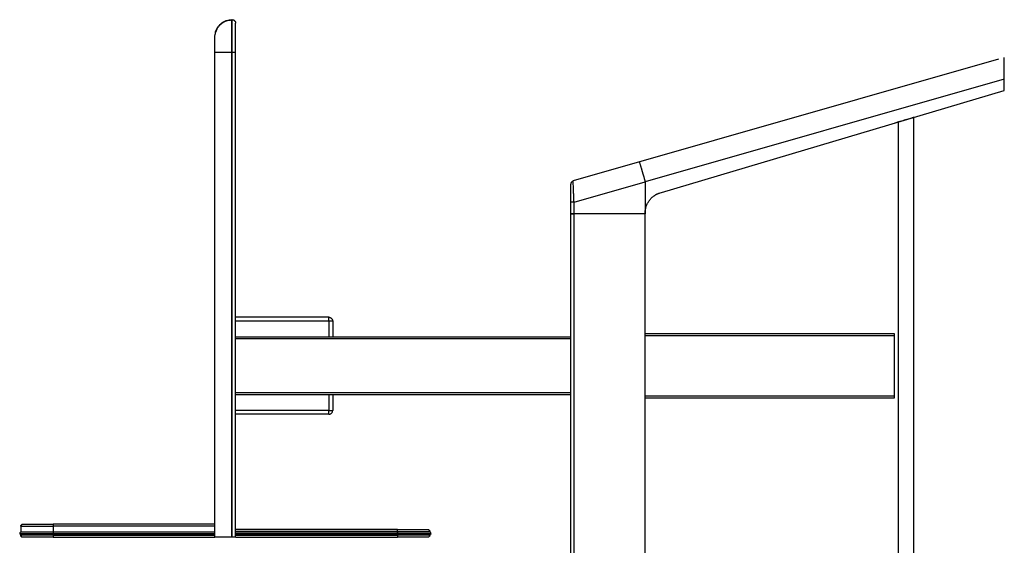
# Model space of a CAD drawing. Header units: millimetres. Extents: x -1180 to 342, y 625 to 2250.
# Tile 2 of 2: x -1180 to 342, y 1437 to 2250. Entities that reach past the tile are written whole.
import ezdxf

# ---------------------------------------------------------------- set-up
doc = ezdxf.new("R2010")
doc.units = ezdxf.units.MM

msp = doc.modelspace()

# ---------------------------------------------------------------- linework, layer by layer
at = {"color": 7, "linetype": 'Continuous', "lineweight": 25}
for p, q in [((-851.4, 2249.6), (-851.9, 2249.6)), ((-846.3, 2246.1), (-846.8, 2247)), ((-877.9, 2223.6), (-877.6, 2227.1)), ((-877.9, 1449.6), (-877.9, 2199.6)), ((-851.4, 2199.6), (-851.9, 2199.6)), ((-851.9, 1449.6), (-851.9, 2199.6)), ((-851.4, 1449.6), (-851.4, 2199.6)), ((-845.9, 1449.6), (-845.9, 2199.6)), ((332.9, 2188.8), (-324.2, 2000.3)), ((342.1, 2157.9), (-212.9, 1998.8)), ((342.1, 2140.4), (342.1, 2157.9)), ((-187.5, 1982.5), (342.1, 2140.4)), ((178.7, 2091.5), (173, 2089.8)), ((178.1, 2091.3), (178.1, 783)), ((202.1, 775.8), (202.1, 2098.4)), ((-322.9, 1967.5), (-212.9, 1999)), ((-212.9, 1998.8), (-212.9, 1951.3)), ((-190.2, 1981.7), (-190, 1981.8)), ((-190, 1981.8), (-187.5, 1982.5)), ((-327.9, 906.8), (-327.9, 1967.5)), ((-322.9, 906.8), (-322.9, 1967.5)), ((-212.9, 1949.6), (-322.9, 1949.6)), ((-212.9, 1951.3), (-212.9, 1949.6)), ((-212.9, 924.6), (-212.9, 1949.6)), ((-701.9, 1789.6), (-845.9, 1789.6)), ((-701.9, 1783.6), (-845.9, 1783.6)), ((-695.9, 1783.6), (-695.9, 1759.6)), ((-845.9, 1759.6), (-327.9, 1759.6)), ((-212.9, 1764.6), (172.1, 1764.6)), ((172.1, 1761.6), (172.1, 1667.6)), ((-327.9, 1669.6), (-845.9, 1669.6)), ((-695.9, 1669.6), (-695.9, 1645.6)), ((172.1, 1664.6), (-212.9, 1664.6)), ((-701.9, 1645.6), (-845.9, 1645.6)), ((-701.9, 1639.6), (-845.9, 1639.6)), ((-701.9, 1639.6), (-701.9, 1639.9)), ((-1177.9, 1466.6), (-1177.9, 1457.5)), ((-877.9, 1469.6), (-1127.9, 1469.6)), ((-1127.9, 1466.6), (-1127.9, 1452.6)), ((-877.9, 1466.6), (-1127.9, 1466.6)), ((-595.9, 1461.6), (-845.9, 1461.6)), ((-1177.9, 1453.7), (-1177.9, 1452.6)), ((-877.9, 1457.6), (-1127.9, 1457.6)), ((-1127.9, 1453.6), (-877.9, 1453.6)), ((-1127.9, 1449.6), (-878, 1449.6)), ((-851.4, 1449.6), (-851.9, 1449.6)), ((-851.7, 1449.6), (-851.5, 1449.6)), ((-595.9, 1457.6), (-845.9, 1457.6)), ((-845.9, 1453.6), (-595.9, 1453.6)), ((-845.7, 1449.6), (-595.9, 1449.6)), ((-595.9, 1452.6), (-595.9, 1458.6)), ((-545.9, 1457.6), (-545.9, 1458.6)), ((-545.9, 1457.6), (-545.9, 1457.6)), ((-545.9, 1453.6), (-545.9, 1453.6)), ((-545.9, 1452.6), (-545.9, 1453.6))]:
    msp.add_line(p, q, dxfattribs=at)
at = {"color": 8, "linetype": 'Continuous', "lineweight": 25}
for p, q in [((-701.9, 1783.6), (-701.9, 1759.6)), ((-845.9, 1756.6), (-327.9, 1756.6)), ((-212.9, 1761.6), (172.1, 1761.6)), ((-327.9, 1672.6), (-845.9, 1672.6)), ((-701.9, 1669.6), (-701.9, 1645.6)), ((172.1, 1667.6), (-212.9, 1667.6)), ((-1127.9, 1455.6), (-877.9, 1455.6)), ((-1127.9, 1452.6), (-877.9, 1452.6)), ((-595.9, 1458.6), (-845.9, 1458.6)), ((-845.9, 1455.6), (-595.9, 1455.6)), ((-845.9, 1452.6), (-595.9, 1452.6))]:
    msp.add_line(p, q, dxfattribs=at)
at = {"color": 7, "linetype": 'Continuous', "lineweight": 25}
for points, knots in [([(-851.9, 2248.7), (-853.3, 2248.6), (-856.2, 2248.5), (-860.2, 2247.4), (-863.9, 2245.9), (-867, 2244), (-869.5, 2241.9), (-871.6, 2239.9), (-873.1, 2237.9), (-874.2, 2236.2), (-875.1, 2234.7), (-875.9, 2232.9), (-876.8, 2230.9), (-877.4, 2228.5), (-877.7, 2226.8), (-877.8, 2226)], [0, 0, 0, 0, 0.107174, 0.211003, 0.309241, 0.400039, 0.482043, 0.554394, 0.616653, 0.668697, 0.710603, 0.744114, 0.815004, 0.900138, 1, 1, 1, 1]), ([(-877.1, 2229.4), (-876.9, 2230.4), (-876.4, 2232.8), (-874.6, 2236.5), (-871.9, 2240.5), (-868.5, 2243.8), (-864.6, 2246.5), (-860.4, 2248.3), (-856.1, 2249.4), (-853.3, 2249.6), (-851.9, 2249.6)], [0, 0, 0, 0, 0.081274, 0.2148, 0.351644, 0.489576, 0.623845, 0.754803, 0.880648, 1, 1, 1, 1]), ([(-851.9, 2248.6), (-851.9, 2248.8), (-851.9, 2249.5), (-851.9, 2249.6), (-851.9, 2249.6)], [0, 0, 0, 0, 0.333818, 1, 1, 1, 1]), ([(-851.4, 2199.6), (-851.4, 2202.6), (-851.4, 2205.6), (-851.4, 2211.8), (-851.4, 2215), (-851.4, 2221.1), (-851.4, 2224.1), (-851.4, 2229.8), (-851.4, 2232.5), (-851.4, 2237.4), (-851.4, 2239.6), (-851.4, 2243.3), (-851.4, 2244.9), (-851.4, 2247.3), (-851.4, 2248.2), (-851.4, 2249.4), (-851.4, 2249.6), (-851.4, 2249.6)], [0, 0, 0, 0, 0.125, 0.125, 0.25, 0.25, 0.375, 0.375, 0.5, 0.5, 0.625, 0.625, 0.75, 0.75, 0.875, 0.875, 1, 1, 1, 1]), ([(-851.4, 2249.6), (-850.7, 2249.6), (-850, 2249.5), (-849, 2249.1), (-848.7, 2248.9), (-848, 2248.5), (-847.7, 2248.3), (-847.2, 2247.7), (-847, 2247.4), (-846.6, 2246.8), (-846.4, 2246.5), (-846, 2245.5), (-845.9, 2244.8), (-845.9, 2244.1)], [0, 0, 0, 0, 0.25, 0.25, 0.375, 0.375, 0.5, 0.5, 0.625, 0.625, 0.75, 0.75, 1, 1, 1, 1]), ([(-846.3, 2246.1), (-846.5, 2246.6), (-847, 2247.6), (-848.3, 2248.6), (-849.8, 2249), (-850.9, 2248.8), (-851.4, 2248.7)], [0, 0, 0, 0, 0.246326, 0.4984247, 0.7511632, 1, 1, 1, 1]), ([(-845.9, 2199.6), (-845.9, 2205.4), (-845.9, 2211.3), (-845.9, 2222), (-845.9, 2231.9), (-845.9, 2238.5), (-845.9, 2243), (-845.9, 2244.1), (-845.9, 2244.1)], [0, 0, 0, 0, 0.25, 0.25, 0.5, 0.75, 0.75, 1, 1, 1, 1]), ([(-877.9, 2199.6), (-877.9, 2202.8), (-877.9, 2205.9), (-877.9, 2211.7), (-877.9, 2217), (-877.9, 2220.6), (-877.9, 2223), (-877.9, 2223.6), (-877.9, 2223.6)], [0, 0, 0, 0, 0.25, 0.25, 0.5, 0.75, 0.75, 1, 1, 1, 1]), ([(-877.9, 2199.6), (-877.9, 2199.6), (-877.7, 2199.6), (-877.1, 2199.6), (-876.7, 2199.6), (-875.4, 2199.6), (-874.6, 2199.6), (-872.7, 2199.6), (-871.5, 2199.6), (-869, 2199.6), (-867.6, 2199.6), (-864.6, 2199.6), (-863, 2199.6), (-859.8, 2199.6), (-858.2, 2199.6), (-855, 2199.6), (-853.4, 2199.6), (-851.9, 2199.6)], [0, 0, 0, 0, 0.125, 0.125, 0.25, 0.25, 0.375, 0.375, 0.5, 0.5, 0.625, 0.625, 0.75, 0.75, 0.875, 0.875, 1, 1, 1, 1]), ([(-851.4, 2199.6), (-850.7, 2199.6), (-850, 2199.6), (-849, 2199.6), (-848.7, 2199.6), (-848, 2199.6), (-847.7, 2199.6), (-847.2, 2199.6), (-847, 2199.6), (-846.6, 2199.6), (-846.4, 2199.6), (-846, 2199.6), (-845.9, 2199.6), (-845.9, 2199.6)], [0, 0, 0, 0, 0.25, 0.25, 0.375, 0.375, 0.5, 0.5, 0.625, 0.625, 0.75, 0.75, 1, 1, 1, 1]), ([(342.1, 2157.9), (342.1, 2158.1), (342.1, 2158.5), (342.1, 2159.1), (342.1, 2159.6), (342.1, 2160.2), (342.1, 2160.9), (342.1, 2161.5), (342.1, 2162.2), (342.1, 2162.9), (342.1, 2163.6), (342.1, 2165.1), (342.1, 2167.4), (342.1, 2170.2), (342.1, 2172.6), (342.1, 2174.7), (342.1, 2176.6), (342.1, 2178.3), (342.1, 2179.8), (342.1, 2181.6), (342.1, 2183.6), (342.1, 2185.6), (342.1, 2187.3), (342.1, 2188.4), (342.1, 2189.1), (342.1, 2189.5), (342.1, 2189.8), (342.1, 2190.2), (342.1, 2190.5), (342.1, 2190.7), (342.1, 2190.9), (342.1, 2191.1), (342.1, 2191.2), (342.1, 2191.3), (342.1, 2191.4), (342.1, 2191.4), (342.1, 2191.4)], [0, 0, 0, 0, 0.0107797, 0.0219297, 0.0334546, 0.0453594, 0.0576487, 0.0703272, 0.0833994, 0.0968697, 0.1107422, 0.125021, 0.1867998, 0.250004, 0.2970555, 0.3421447, 0.3851083, 0.4258109, 0.4641441, 0.5000253, 0.5663178, 0.6302255, 0.6915051, 0.7499784, 0.7713772, 0.7927082, 0.8139604, 0.835123, 0.8561855, 0.8771376, 0.8979692, 0.9186708, 0.9392332, 0.9596477, 0.9799059, 1, 1, 1, 1]), ([(202.3, 2098.5), (202.3, 2098.5), (202.2, 2098.5), (201.6, 2098.3), (201.2, 2098.2), (200.1, 2097.8), (199.4, 2097.6), (197.6, 2097.1), (196.6, 2096.8), (194.3, 2096.1), (193, 2095.7), (190.3, 2094.9), (188.9, 2094.5), (186, 2093.6), (184.5, 2093.2), (181.6, 2092.3), (180.1, 2091.9), (178.7, 2091.5)], [0, 0, 0, 0, 0.125, 0.125, 0.25, 0.25, 0.375, 0.375, 0.5, 0.5, 0.625, 0.625, 0.75, 0.75, 0.875, 0.875, 1, 1, 1, 1]), ([(-222.1, 2029.6), (-222.1, 2029.6), (-222.1, 2029.6), (-222, 2029.6), (-221.9, 2029.4), (-221.7, 2028.7), (-221.3, 2027.6), (-220.8, 2026), (-220.3, 2024.3), (-219.8, 2022.6), (-219.3, 2021), (-219, 2019.8), (-218.7, 2018.9), (-218.4, 2018), (-218.1, 2017), (-217.9, 2016.1), (-217.6, 2015), (-217.3, 2014), (-217, 2013), (-216.6, 2011.9), (-216.3, 2010.8), (-216, 2009.8), (-215.7, 2008.7), (-215.4, 2007.6), (-215.1, 2006.5), (-214.7, 2005.4), (-214.4, 2004.3), (-214.1, 2003.2), (-213.8, 2002.2), (-213.5, 2001.1), (-213.2, 2000), (-213, 1999.3), (-212.9, 1999)], [0, 0, 0, 0, 0.010025, 0.038856, 0.087458, 0.157272, 0.249909, 0.320377, 0.385873, 0.44584, 0.499897, 0.525014, 0.550111, 0.575168, 0.600168, 0.62509, 0.649916, 0.674629, 0.699209, 0.723641, 0.747907, 0.771992, 0.795881, 0.81956, 0.843016, 0.866235, 0.889206, 0.911919, 0.934363, 0.95653, 0.978411, 1, 1, 1, 1]), ([(-324.2, 2000.3), (-324.7, 2000.2), (-325.2, 2000), (-326.1, 1999.4), (-326.5, 1999), (-327.2, 1998.1), (-327.5, 1997.6), (-327.8, 1996.6), (-327.9, 1996), (-327.9, 1995.5)], [0, 0, 0, 0, 0.25, 0.25, 0.5, 0.5, 0.75, 0.75, 1, 1, 1, 1]), ([(-327.9, 1967.5), (-327.9, 1971.1), (-327.9, 1974.7), (-327.9, 1981.4), (-327.9, 1984.5), (-327.9, 1989.7), (-327.9, 1991.9), (-327.9, 1994.8), (-327.9, 1995.5), (-327.9, 1995.5)], [0, 0, 0, 0, 0.25, 0.25, 0.5, 0.5, 0.75, 0.75, 1, 1, 1, 1]), ([(-324.2, 1999.7), (-324.6, 1999.7), (-325.3, 1999.6), (-326.3, 1999.1), (-327.2, 1998.2), (-327.5, 1997.5), (-327.6, 1997.1)], [0, 0, 0, 0, 0.2523, 0.505593, 0.756101, 1, 1, 1, 1]), ([(-324.2, 1999.7), (-324.2, 1999.7), (-324.2, 2000.3), (-324.2, 2000.3), (-324.2, 2000.3)], [0, 0, 0, 0, 0.001089, 1, 1, 1, 1]), ([(-212.9, 1999), (-212.9, 1999), (-212.9, 1998.9), (-212.9, 1998.9), (-212.9, 1998.9), (-212.9, 1998.8), (-212.9, 1998.8), (-212.9, 1998.8), (-212.9, 1998.8), (-212.9, 1998.8), (-212.9, 1998.8)], [0, 0, 0, 0, 0.249877, 0.501259, 0.701779, 0.776981, 0.85233, 0.927525, 0.981375, 1, 1, 1, 1]), ([(-212.9, 1951.3), (-212.9, 1951.5), (-212.9, 1951.9), (-212.8, 1952.4), (-212.8, 1953), (-212.8, 1953.6), (-212.7, 1954.1), (-212.7, 1954.7), (-212.6, 1955.2), (-212.5, 1955.8), (-212.4, 1956.4), (-212.3, 1956.9), (-212.2, 1957.5), (-212.1, 1958), (-212, 1958.6), (-211.8, 1959.1), (-211.7, 1959.7), (-211.5, 1960.2), (-211.4, 1960.8), (-211, 1961.9), (-210.3, 1963.7), (-209.2, 1966), (-207.9, 1968.2), (-206.5, 1970.3), (-204.9, 1972.3), (-203.1, 1974.2), (-201.2, 1975.9), (-199.6, 1977.1), (-198.2, 1978), (-197.3, 1978.6), (-196.3, 1979.2), (-195.3, 1979.7), (-194.3, 1980.2), (-193.2, 1980.7), (-192.2, 1981.1), (-191.1, 1981.5), (-190.4, 1981.7), (-190, 1981.8)], [0, 0, 0, 0, 0.013992, 0.027949, 0.041875, 0.055775, 0.069653, 0.083513, 0.09736, 0.111198, 0.125031, 0.138864, 0.152701, 0.166548, 0.180407, 0.194283, 0.208182, 0.222107, 0.236062, 0.250052, 0.312746, 0.375039, 0.437331, 0.500024, 0.562707, 0.624994, 0.687287, 0.749987, 0.777927, 0.805746, 0.833477, 0.861156, 0.888818, 0.916498, 0.944232, 0.972054, 1, 1, 1, 1]), ([(-322.9, 1967.5), (-323.5, 1967.5), (-324.1, 1967.5), (-325, 1967.5), (-325.3, 1967.5), (-325.9, 1967.5), (-326.2, 1967.5), (-326.7, 1967.5), (-326.9, 1967.5), (-327.2, 1967.5), (-327.4, 1967.5), (-327.8, 1967.5), (-327.9, 1967.5), (-327.9, 1967.5)], [0, 0, 0, 0, 0.25, 0.25, 0.375, 0.375, 0.5, 0.5, 0.625, 0.625, 0.75, 0.75, 1, 1, 1, 1]), ([(-322.9, 1949.6), (-323.5, 1949.6), (-324.1, 1949.6), (-325, 1949.6), (-325.3, 1949.6), (-325.9, 1949.6), (-326.2, 1949.6), (-326.7, 1949.6), (-326.9, 1949.6), (-327.2, 1949.6), (-327.4, 1949.6), (-327.8, 1949.6), (-327.9, 1949.6), (-327.9, 1949.6)], [0, 0, 0, 0, 0.25, 0.25, 0.375, 0.375, 0.5, 0.5, 0.625, 0.625, 0.75, 0.75, 1, 1, 1, 1]), ([(-327.9, 1949.6), (-327.9, 1949.6), (-327.8, 1949.6), (-327.4, 1949.6), (-327.2, 1949.6), (-326.9, 1949.6), (-326.7, 1949.6), (-326.2, 1949.6), (-325.9, 1949.6), (-325.3, 1949.6), (-325, 1949.6), (-324.1, 1949.6), (-323.5, 1949.6), (-322.9, 1949.6)], [0, 0, 0, 0, 0.25, 0.25, 0.375, 0.375, 0.5, 0.5, 0.625, 0.625, 0.75, 0.75, 1, 1, 1, 1]), ([(-701.9, 1789.6), (-701.5, 1789.6), (-701.1, 1789.6), (-700.4, 1789.5), (-700, 1789.4), (-699.3, 1789.1), (-698.9, 1788.9), (-698.2, 1788.4), (-697.9, 1788.2), (-697.3, 1787.6), (-697.1, 1787.3), (-696.6, 1786.6), (-696.4, 1786.2), (-696.1, 1785.5), (-696, 1785.1), (-695.9, 1784.4), (-695.9, 1784), (-695.9, 1783.6)], [0, 0, 0, 0, 0.125, 0.125, 0.25, 0.25, 0.375, 0.375, 0.5, 0.5, 0.625, 0.625, 0.75, 0.75, 0.875, 0.875, 1, 1, 1, 1]), ([(-701.9, 1783.6), (-701.9, 1784), (-701.9, 1784.4), (-701.9, 1785.1), (-701.9, 1785.5), (-701.9, 1786.2), (-701.9, 1786.6), (-701.9, 1787.3), (-701.9, 1787.6), (-701.9, 1788.2), (-701.9, 1788.4), (-701.9, 1788.9), (-701.9, 1789.1), (-701.9, 1789.4), (-701.9, 1789.5), (-701.9, 1789.6), (-701.9, 1789.6), (-701.9, 1789.6)], [0, 0, 0, 0, 0.125, 0.125, 0.25, 0.25, 0.375, 0.375, 0.5, 0.5, 0.625, 0.625, 0.75, 0.75, 0.875, 0.875, 1, 1, 1, 1]), ([(-695.9, 1783.6), (-695.9, 1783.6), (-695.9, 1783.6), (-696, 1783.6), (-696.1, 1783.6), (-696.4, 1783.6), (-696.6, 1783.6), (-697.1, 1783.6), (-697.3, 1783.6), (-697.9, 1783.6), (-698.2, 1783.6), (-698.9, 1783.6), (-699.3, 1783.6), (-700, 1783.6), (-700.4, 1783.6), (-701.1, 1783.6), (-701.5, 1783.6), (-701.9, 1783.6)], [0, 0, 0, 0, 0.125, 0.125, 0.25, 0.25, 0.375, 0.375, 0.5, 0.5, 0.625, 0.625, 0.75, 0.75, 0.875, 0.875, 1, 1, 1, 1]), ([(172.1, 1764.6), (172.1, 1764.6), (172.1, 1764.6), (172.1, 1764.3), (172.1, 1764), (172.1, 1763.5), (172.1, 1763.1), (172.1, 1762.4), (172.1, 1762), (172.1, 1761.6)], [0, 0, 0, 0, 0.25, 0.25, 0.5, 0.5, 0.75, 0.75, 1, 1, 1, 1]), ([(172.1, 1667.6), (172.1, 1667.3), (172.1, 1666.9), (172.1, 1666.2), (172.1, 1665.8), (172.1, 1665.2), (172.1, 1665), (172.1, 1664.7), (172.1, 1664.6), (172.1, 1664.6)], [0, 0, 0, 0, 0.25, 0.25, 0.5, 0.5, 0.75, 0.75, 1, 1, 1, 1]), ([(-701.9, 1639.7), (-701.5, 1639.8), (-700.7, 1639.8), (-699.5, 1640.2), (-698.4, 1640.8), (-697.2, 1641.8), (-696.4, 1643.1), (-695.9, 1644.6), (-695.9, 1645.3), (-695.9, 1645.7)], [0, 0, 0, 0, 0.128151, 0.256959, 0.383685, 0.50728, 0.756111, 0.879565, 1, 1, 1, 1]), ([(-701.9, 1645.6), (-701.5, 1645.6), (-701.1, 1645.6), (-700.4, 1645.6), (-700, 1645.6), (-699.3, 1645.6), (-698.9, 1645.6), (-698.2, 1645.6), (-697.9, 1645.6), (-697.3, 1645.6), (-697.1, 1645.6), (-696.6, 1645.6), (-696.4, 1645.6), (-696.1, 1645.6), (-696, 1645.6), (-695.9, 1645.6), (-695.9, 1645.6), (-695.9, 1645.6)], [0, 0, 0, 0, 0.125, 0.125, 0.25, 0.25, 0.375, 0.375, 0.5, 0.5, 0.625, 0.625, 0.75, 0.75, 0.875, 0.875, 1, 1, 1, 1]), ([(-1177.9, 1466.6), (-1177.9, 1467), (-1177.8, 1467.4), (-1177.5, 1468.1), (-1177.3, 1468.5), (-1176.7, 1469), (-1176.3, 1469.3), (-1175.6, 1469.6), (-1175.2, 1469.6), (-1174.9, 1469.6)], [0, 0, 0, 0, 0.25, 0.25, 0.5, 0.5, 0.75, 0.75, 1, 1, 1, 1]), ([(-1177.9, 1466.6), (-1177.9, 1466.6), (-1176.6, 1466.6), (-1171.6, 1466.6), (-1164.1, 1466.6), (-1153, 1466.6), (-1141, 1466.6), (-1134.4, 1466.6), (-1127.9, 1466.6)], [0, 0, 0, 0, 0.25, 0.25, 0.5, 0.75, 0.75, 1, 1, 1, 1]), ([(-1176, 1469.4), (-1176.2, 1469.3), (-1176.8, 1469), (-1177.2, 1468.3), (-1177.3, 1467.4), (-1177, 1466.9), (-1176.9, 1466.6)], [0, 0, 0, 0, 0.2468826, 0.4973929, 0.7491736, 1, 1, 1, 1]), ([(-1174.9, 1469.6), (-1174.9, 1469.6), (-1173.6, 1469.6), (-1168.9, 1469.6), (-1162, 1469.6), (-1151.5, 1469.6), (-1140.2, 1469.6), (-1134, 1469.6), (-1127.9, 1469.6)], [0, 0, 0, 0, 0.25, 0.25, 0.5, 0.75, 0.75, 1, 1, 1, 1]), ([(-1127.9, 1469.6), (-1127.9, 1469.6), (-1127.9, 1469.6), (-1127.9, 1469.3), (-1127.9, 1469), (-1127.9, 1468.5), (-1127.9, 1468.1), (-1127.9, 1467.4), (-1127.9, 1467), (-1127.9, 1466.6)], [0, 0, 0, 0, 0.25, 0.25, 0.5, 0.5, 0.75, 0.75, 1, 1, 1, 1]), ([(-595.9, 1458.6), (-595.9, 1459), (-595.9, 1459.4), (-595.9, 1460.1), (-595.9, 1460.5), (-595.9, 1461), (-595.9, 1461.3), (-595.9, 1461.6), (-595.9, 1461.6), (-595.9, 1461.6)], [0, 0, 0, 0, 0.25, 0.25, 0.5, 0.5, 0.75, 0.75, 1, 1, 1, 1]), ([(-595.9, 1461.6), (-589.7, 1461.6), (-583.6, 1461.6), (-572.2, 1461.6), (-561.8, 1461.6), (-554.8, 1461.6), (-550.1, 1461.6), (-548.9, 1461.6), (-548.9, 1461.6)], [0, 0, 0, 0, 0.25, 0.25, 0.5, 0.75, 0.75, 1, 1, 1, 1]), ([(-548.9, 1461.6), (-548.5, 1461.6), (-548.1, 1461.6), (-547.4, 1461.3), (-547, 1461), (-546.5, 1460.5), (-546.2, 1460.1), (-545.9, 1459.4), (-545.9, 1459), (-545.9, 1458.6)], [0, 0, 0, 0, 0.25, 0.25, 0.5, 0.5, 0.75, 0.75, 1, 1, 1, 1]), ([(-546.8, 1458.6), (-546.7, 1458.9), (-546.4, 1459.4), (-546.5, 1460.3), (-547, 1461), (-547.5, 1461.3), (-547.8, 1461.4)], [0, 0, 0, 0, 0.250826, 0.502607, 0.753117, 1, 1, 1, 1]), ([(-1176.9, 1457.6), (-1177.2, 1457.6), (-1177.9, 1457.5), (-1178.8, 1457.1), (-1179.4, 1456.4), (-1179.5, 1455.9), (-1179.6, 1455.6)], [0, 0, 0, 0, 0.244109, 0.496239, 0.75033, 1, 1, 1, 1]), ([(-1179.6, 1455.6), (-1179.5, 1455.4), (-1179.4, 1454.9), (-1178.8, 1454.2), (-1177.9, 1453.7), (-1177.2, 1453.6), (-1176.9, 1453.6)], [0, 0, 0, 0, 0.24967, 0.503761, 0.755891, 1, 1, 1, 1]), ([(-1176.8, 1452.6), (-1177, 1452.6), (-1177.7, 1452.6), (-1177.8, 1452.6), (-1177.9, 1452.6)], [0, 0, 0, 0, 0.32943, 1, 1, 1, 1]), ([(-1174.9, 1449.6), (-1175.2, 1449.6), (-1175.6, 1449.7), (-1176.3, 1450), (-1176.7, 1450.2), (-1177.3, 1450.8), (-1177.5, 1451.1), (-1177.8, 1451.9), (-1177.9, 1452.3), (-1177.9, 1452.6)], [0, 0, 0, 0, 0.25, 0.25, 0.5, 0.5, 0.75, 0.75, 1, 1, 1, 1]), ([(-1176.9, 1452.6), (-1177, 1452.3), (-1177.3, 1451.8), (-1177.2, 1451), (-1176.8, 1450.2), (-1176.2, 1450), (-1176, 1449.8)], [0, 0, 0, 0, 0.250826, 0.502607, 0.753117, 1, 1, 1, 1]), ([(-1127.9, 1457.6), (-1129.7, 1457.6), (-1133.2, 1457.6), (-1137.8, 1457.6), (-1141.6, 1457.6), (-1144.6, 1457.6), (-1148.4, 1457.6), (-1153.2, 1457.6), (-1158.7, 1457.6), (-1163.5, 1457.6), (-1166.8, 1457.6), (-1169, 1457.6), (-1170.6, 1457.6), (-1172.3, 1457.6), (-1174.1, 1457.6), (-1175.7, 1457.6), (-1176.5, 1457.6), (-1176.9, 1457.6)], [0, 0, 0, 0, 0.081123, 0.149962, 0.206511, 0.250765, 0.288051, 0.383851, 0.481976, 0.57903, 0.667092, 0.699278, 0.740786, 0.791615, 0.851763, 0.921224, 1, 1, 1, 1]), ([(-1176.9, 1453.6), (-1176.5, 1453.6), (-1175.7, 1453.6), (-1174.1, 1453.6), (-1172.3, 1453.6), (-1170.6, 1453.6), (-1169, 1453.6), (-1166.8, 1453.6), (-1163.5, 1453.6), (-1158.7, 1453.6), (-1153.2, 1453.6), (-1148.4, 1453.6), (-1144.6, 1453.6), (-1141.6, 1453.6), (-1137.8, 1453.6), (-1133.2, 1453.6), (-1129.7, 1453.6), (-1127.9, 1453.6)], [0, 0, 0, 0, 0.078776, 0.148237, 0.208385, 0.259214, 0.300722, 0.332908, 0.42097, 0.518024, 0.616149, 0.711949, 0.749235, 0.793489, 0.850038, 0.918877, 1, 1, 1, 1]), ([(-1176.8, 1450.4), (-1176.7, 1450.4), (-1176.6, 1450.1), (-1176.3, 1450), (-1176, 1449.8)], [0, 0, 0, 0, 0.133919, 1, 1, 1, 1]), ([(-1127.9, 1449.6), (-1134, 1449.6), (-1140.2, 1449.6), (-1151.5, 1449.6), (-1162, 1449.6), (-1168.9, 1449.6), (-1173.6, 1449.6), (-1174.9, 1449.6), (-1174.9, 1449.6)], [0, 0, 0, 0, 0.25, 0.25, 0.5, 0.75, 0.75, 1, 1, 1, 1]), ([(-1127.9, 1452.6), (-1127.9, 1452.3), (-1127.9, 1451.9), (-1127.9, 1451.1), (-1127.9, 1450.8), (-1127.9, 1450.2), (-1127.9, 1450), (-1127.9, 1449.7), (-1127.9, 1449.6), (-1127.9, 1449.6)], [0, 0, 0, 0, 0.25, 0.25, 0.5, 0.5, 0.75, 0.75, 1, 1, 1, 1]), ([(-851.9, 1449.6), (-853.4, 1449.6), (-855, 1449.6), (-858.2, 1449.6), (-859.8, 1449.6), (-863, 1449.6), (-864.6, 1449.6), (-867.6, 1449.6), (-869, 1449.6), (-871.5, 1449.6), (-872.7, 1449.6), (-874.6, 1449.6), (-875.4, 1449.6), (-876.7, 1449.6), (-877.1, 1449.6), (-877.7, 1449.6), (-877.9, 1449.6), (-877.9, 1449.6)], [0, 0, 0, 0, 0.125, 0.125, 0.25, 0.25, 0.375, 0.375, 0.5, 0.5, 0.625, 0.625, 0.75, 0.75, 0.875, 0.875, 1, 1, 1, 1]), ([(-845.9, 1449.6), (-845.9, 1449.6), (-846, 1449.6), (-846.4, 1449.6), (-846.6, 1449.6), (-847, 1449.6), (-847.2, 1449.6), (-847.7, 1449.6), (-848, 1449.6), (-848.7, 1449.6), (-849, 1449.6), (-850, 1449.6), (-850.7, 1449.6), (-851.4, 1449.6)], [0, 0, 0, 0, 0.25, 0.25, 0.375, 0.375, 0.5, 0.5, 0.625, 0.625, 0.75, 0.75, 1, 1, 1, 1]), ([(-546.8, 1457.6), (-547.2, 1457.6), (-548, 1457.6), (-549.7, 1457.6), (-551.4, 1457.6), (-553.2, 1457.6), (-554.7, 1457.6), (-556.9, 1457.6), (-560.2, 1457.6), (-565, 1457.6), (-570.6, 1457.6), (-575.3, 1457.6), (-579.1, 1457.6), (-582.1, 1457.6), (-585.9, 1457.6), (-590.6, 1457.6), (-594, 1457.6), (-595.9, 1457.6)], [0, 0, 0, 0, 0.078776, 0.148236, 0.208384, 0.259215, 0.300724, 0.332911, 0.420972, 0.518027, 0.61615, 0.711948, 0.749235, 0.793489, 0.850038, 0.918877, 1, 1, 1, 1]), ([(-595.9, 1453.6), (-594, 1453.6), (-590.6, 1453.6), (-585.9, 1453.6), (-582.1, 1453.6), (-579.1, 1453.6), (-575.3, 1453.6), (-570.6, 1453.6), (-565, 1453.6), (-560.2, 1453.6), (-556.9, 1453.6), (-554.7, 1453.6), (-553.2, 1453.6), (-551.4, 1453.6), (-549.7, 1453.6), (-548, 1453.6), (-547.2, 1453.6), (-546.8, 1453.6)], [0, 0, 0, 0, 0.081123, 0.149962, 0.206511, 0.250765, 0.288052, 0.38385, 0.481973, 0.579028, 0.667089, 0.699276, 0.740785, 0.791616, 0.851764, 0.921224, 1, 1, 1, 1]), ([(-545.9, 1452.6), (-545.9, 1452.6), (-547.2, 1452.6), (-552.2, 1452.6), (-559.6, 1452.6), (-570.7, 1452.6), (-582.8, 1452.6), (-589.3, 1452.6), (-595.9, 1452.6)], [0, 0, 0, 0, 0.25, 0.25, 0.5, 0.75, 0.75, 1, 1, 1, 1]), ([(-595.9, 1452.6), (-595.9, 1452.3), (-595.9, 1451.9), (-595.9, 1451.1), (-595.9, 1450.8), (-595.9, 1450.2), (-595.9, 1450), (-595.9, 1449.7), (-595.9, 1449.6), (-595.9, 1449.6)], [0, 0, 0, 0, 0.25, 0.25, 0.5, 0.5, 0.75, 0.75, 1, 1, 1, 1]), ([(-548.9, 1449.6), (-548.9, 1449.6), (-550.1, 1449.6), (-554.8, 1449.6), (-561.8, 1449.6), (-572.2, 1449.6), (-583.6, 1449.6), (-589.7, 1449.6), (-595.9, 1449.6)], [0, 0, 0, 0, 0.25, 0.25, 0.5, 0.75, 0.75, 1, 1, 1, 1]), ([(-545.9, 1452.6), (-545.9, 1452.3), (-545.9, 1451.9), (-546.2, 1451.1), (-546.5, 1450.8), (-547, 1450.2), (-547.4, 1450), (-548.1, 1449.7), (-548.5, 1449.6), (-548.9, 1449.6)], [0, 0, 0, 0, 0.25, 0.25, 0.5, 0.5, 0.75, 0.75, 1, 1, 1, 1]), ([(-547.8, 1449.8), (-547.5, 1450), (-547, 1450.2), (-546.5, 1451), (-546.4, 1451.8), (-546.7, 1452.3), (-546.8, 1452.6)], [0, 0, 0, 0, 0.246883, 0.497393, 0.749174, 1, 1, 1, 1]), ([(-546.9, 1458.6), (-546.7, 1458.6), (-546, 1458.6), (-545.9, 1458.6), (-545.9, 1458.6)], [0, 0, 0, 0, 0.32943, 1, 1, 1, 1]), ([(-544.1, 1455.6), (-544.2, 1455.9), (-544.3, 1456.4), (-545, 1457.1), (-545.9, 1457.5), (-546.5, 1457.6), (-546.8, 1457.6)], [0, 0, 0, 0, 0.249642, 0.503743, 0.755894, 1, 1, 1, 1]), ([(-546.8, 1453.6), (-546.5, 1453.6), (-545.9, 1453.7), (-545, 1454.2), (-544.3, 1454.9), (-544.2, 1455.4), (-544.1, 1455.6)], [0, 0, 0, 0, 0.244106, 0.496257, 0.750358, 1, 1, 1, 1]), ([(-544.1, 1455.6), (-544.2, 1455.9), (-544.3, 1456.4), (-545, 1457.1), (-545.6, 1457.4), (-545.9, 1457.5), (-545.9, 1457.5)], [0, 0, 0, 0, 0.328665, 0.663149, 0.995051, 1, 1, 1, 1]), ([(-543.9, 1455.6), (-543.9, 1455.4), (-543.9, 1455.1), (-544.1, 1454.6), (-544.3, 1454.4), (-544.6, 1454), (-544.9, 1453.9), (-545.4, 1453.7), (-545.6, 1453.6), (-545.9, 1453.6)], [0, 0, 0, 0, 0.25, 0.25, 0.5, 0.5, 0.75, 0.75, 1, 1, 1, 1])]:
    msp.add_open_spline(points, degree=3, knots=knots, dxfattribs=at)
at = {"color": 8, "linetype": 'Continuous', "lineweight": 25}
for points, knots in [([(-851.9, 2199.6), (-851.9, 2201.8), (-851.9, 2206.2), (-851.9, 2212.6), (-851.9, 2218.8), (-851.9, 2224.7), (-851.9, 2230.1), (-851.9, 2235.1), (-851.9, 2239.4), (-851.9, 2243.1), (-851.9, 2245.9), (-851.9, 2247.8), (-851.9, 2248.4), (-851.9, 2248.6)], [0, 0, 0, 0, 0.095244, 0.190497, 0.285739, 0.380988, 0.476245, 0.571485, 0.666725, 0.761982, 0.857231, 0.952473, 1, 1, 1, 1]), ([(-322.9, 1967.5), (-323, 1969.6), (-323.1, 1973.8), (-323.4, 1979.9), (-323.6, 1985.6), (-323.8, 1990.6), (-324, 1994.8), (-324.2, 1998), (-324.2, 1999.1), (-324.2, 1999.7)], [0, 0, 0, 0, 0.142261, 0.28461, 0.427192, 0.569989, 0.713126, 0.856517, 1, 1, 1, 1]), ([(-701.9, 1639.9), (-701.9, 1639.9), (-701.9, 1640.1), (-701.9, 1641.6), (-701.9, 1643.6), (-701.9, 1645), (-701.9, 1645.6)], [0, 0, 0, 0, 0.17409, 0.504763, 0.762026, 1, 1, 1, 1]), ([(-1179.5, 1455.6), (-1179.4, 1455.6), (-1179.2, 1455.6), (-1177.8, 1455.6), (-1175.1, 1455.6), (-1171.3, 1455.6), (-1166.7, 1455.6), (-1161.2, 1455.6), (-1155.3, 1455.6), (-1148.9, 1455.6), (-1142.1, 1455.6), (-1135.1, 1455.6), (-1130.3, 1455.6), (-1127.9, 1455.6)], [0, 0, 0, 0, 0.032211, 0.131832, 0.231451, 0.331072, 0.430693, 0.530311, 0.62425, 0.718191, 0.812126, 0.906064, 1, 1, 1, 1]), ([(-1127.9, 1452.6), (-1130, 1452.6), (-1134.4, 1452.6), (-1140.8, 1452.6), (-1147.1, 1452.6), (-1152.9, 1452.6), (-1158.4, 1452.6), (-1163.3, 1452.6), (-1167.6, 1452.6), (-1171.3, 1452.6), (-1174.2, 1452.6), (-1176, 1452.6), (-1176.6, 1452.6), (-1176.8, 1452.6)], [0, 0, 0, 0, 0.095155, 0.190319, 0.285472, 0.380632, 0.4758, 0.570951, 0.666102, 0.76127, 0.856429, 0.951583, 1, 1, 1, 1]), ([(-1127.9, 1457.6), (-1127.9, 1457.6), (-1127.9, 1457.6), (-1127.9, 1457.4), (-1127.9, 1457.2), (-1127.9, 1456.8), (-1127.9, 1456.6), (-1127.9, 1456.1), (-1127.9, 1455.9), (-1127.9, 1455.6)], [0, 0, 0, 0, 0.25, 0.25, 0.5, 0.5, 0.75, 0.75, 1, 1, 1, 1]), ([(-1127.9, 1455.6), (-1127.9, 1455.4), (-1127.9, 1455.1), (-1127.9, 1454.6), (-1127.9, 1454.4), (-1127.9, 1454), (-1127.9, 1453.9), (-1127.9, 1453.7), (-1127.9, 1453.6), (-1127.9, 1453.6)], [0, 0, 0, 0, 0.25, 0.25, 0.5, 0.5, 0.75, 0.75, 1, 1, 1, 1]), ([(-595.9, 1458.6), (-593.7, 1458.6), (-589.3, 1458.6), (-582.9, 1458.6), (-576.7, 1458.6), (-570.8, 1458.6), (-565.3, 1458.6), (-560.4, 1458.6), (-556.1, 1458.6), (-552.4, 1458.6), (-549.6, 1458.6), (-547.7, 1458.6), (-547.1, 1458.6), (-546.9, 1458.6)], [0, 0, 0, 0, 0.095155, 0.190319, 0.285472, 0.380632, 0.4758, 0.570951, 0.666102, 0.76127, 0.856429, 0.951583, 1, 1, 1, 1]), ([(-595.9, 1457.6), (-595.9, 1457.6), (-595.9, 1457.6), (-595.9, 1457.4), (-595.9, 1457.2), (-595.9, 1456.8), (-595.9, 1456.6), (-595.9, 1456.1), (-595.9, 1455.9), (-595.9, 1455.6)], [0, 0, 0, 0, 0.25, 0.25, 0.5, 0.5, 0.75, 0.75, 1, 1, 1, 1]), ([(-595.9, 1455.6), (-593.3, 1455.6), (-588.2, 1455.6), (-580.8, 1455.6), (-573.6, 1455.6), (-567, 1455.6), (-560.9, 1455.6), (-555.8, 1455.6), (-551.5, 1455.6), (-548.1, 1455.6), (-545.7, 1455.6), (-544.4, 1455.6), (-544.3, 1455.6), (-544.2, 1455.6)], [0, 0, 0, 0, 0.099629, 0.199258, 0.298885, 0.398515, 0.498144, 0.59777, 0.691717, 0.785665, 0.879608, 0.973554, 1, 1, 1, 1]), ([(-595.9, 1455.6), (-595.9, 1455.4), (-595.9, 1455.1), (-595.9, 1454.6), (-595.9, 1454.4), (-595.9, 1454), (-595.9, 1453.9), (-595.9, 1453.7), (-595.9, 1453.6), (-595.9, 1453.6)], [0, 0, 0, 0, 0.25, 0.25, 0.5, 0.5, 0.75, 0.75, 1, 1, 1, 1])]:
    msp.add_open_spline(points, degree=3, knots=knots, dxfattribs=at)
at = {"color": 7, "linetype": 'Continuous', "lineweight": 25}
msp.add_open_spline([(342.1, 2191.4), (342.1, 2191.4), (342.1, 2191.4), (342.1, 2191.4)], degree=3, dxfattribs=at)
msp.add_open_spline([(342.1, 2191.4), (342.1, 2191.4), (342.1, 2191.4), (342.1, 2191.4)], degree=3, dxfattribs=at)

doc.saveas('drawing.dxf')
